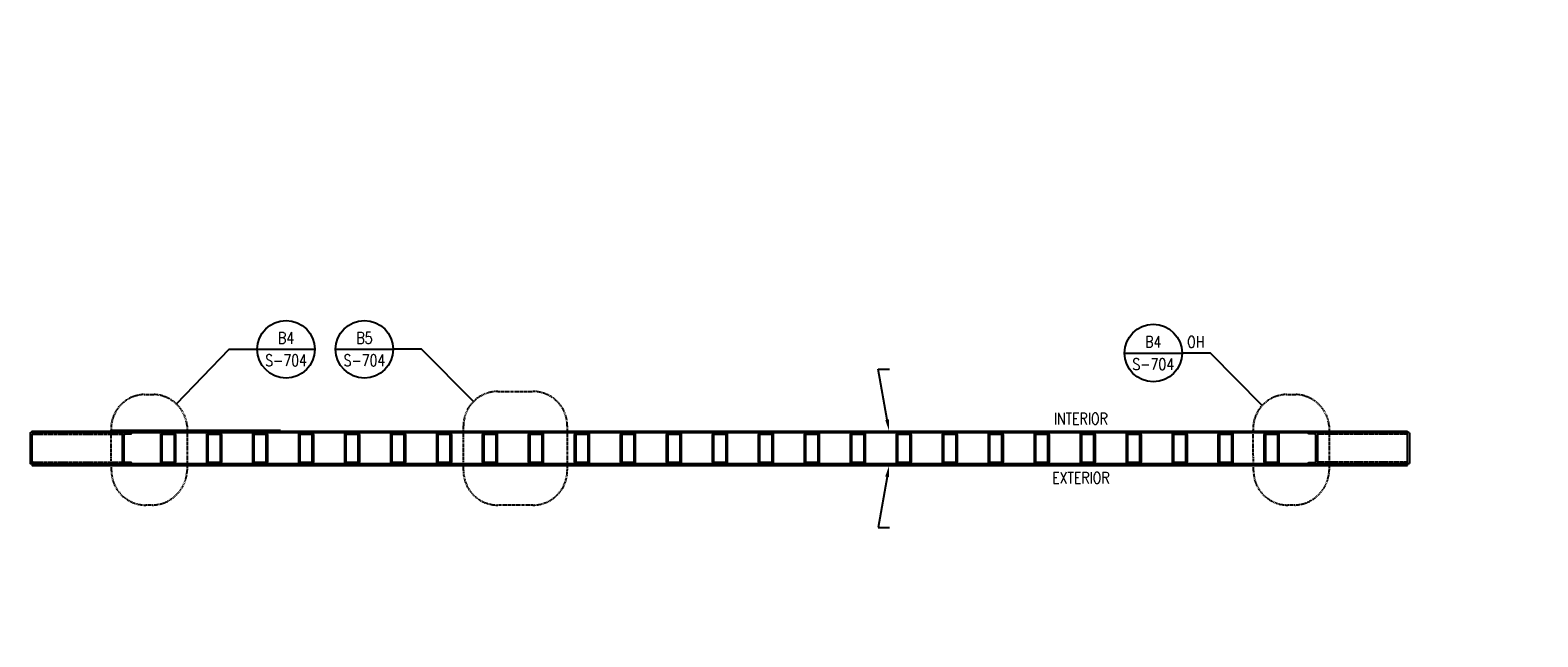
# Model space of a CAD drawing. Header units: inches. Extents: x -19349 to 116849, y 0 to 502.
# Tile 4 of 5: x 292 to 685, y 303 to 462. Entities that reach past the tile are written whole.
import ezdxf
from ezdxf import colors
from ezdxf.entities.mleader import LeaderData, LeaderLine
from ezdxf.enums import TextEntityAlignment as Align
from ezdxf.math import Vec2, Vec3

# ---------------------------------------------------------------- set-up
doc = ezdxf.new("R2010")
doc.units = ezdxf.units.IN
doc.header["$MEASUREMENT"] = 0
doc.linetypes.add('HIDDEN', pattern=[0.375, 0.25, -0.125])
doc.linetypes.add('HIDDEN2', pattern=[0.1875, 0.125, -0.0625])
for name, color, linetype in [('S-ANNO-DIMS', 1, 'Continuous'), ('S-ANNO-TEXT', 2, 'Continuous'), ('S-DETL-XLIT', 1, 'Continuous')]:
    doc.layers.add(name, color=color, linetype=linetype)
doc.layers.add('S-ANNO-SYMB', color=2, linetype='Continuous', lineweight=25)
doc.styles.add('Annotative', font='romans.shx', dxfattribs={"width": 0.8, "height": 0.125})
doc.styles.add('HDRSTD', font='romans.shx', dxfattribs={"height": 3})

# ---------------------------------------------------------------- blocks, each defined once
blk = doc.blocks.new('ELEVID')
blk.add_line((-0.312, 0), (0.312, 0))
blk.add_circle((0, 0), 0.313)
at = {"style": 'HDRSTD', "width": 0.8}
for tag, p in [('DET_NO', (0, 0.123)), ('REFSHT', (0, -0.12))]:
    blk.add_attdef(tag, text='', height=0.125, dxfattribs=at).set_placement(p, align=Align.MIDDLE_CENTER)

msp = doc.modelspace()

# ---------------------------------------------------------------- linework, layer by layer
at = {"layer": 'S-ANNO-DIMS'}
msp.add_line((312.8933, 357.394), (357.1478, 357.394), dxfattribs=at)
at = {"layer": 'S-ANNO-SYMB'}
for points in [[(329.9603, 364.2285), (343.6827, 378.503), (351.0756, 378.503)], [(407.4856, 364.8504), (393.9212, 378.503), (386.5282, 378.503)], [(613.3635, 363.8458), (599.7991, 377.4984), (592.4062, 377.4984)]]:
    msp.add_lwpolyline(points, dxfattribs=at)
at = {"layer": 'S-ANNO-SYMB', "linetype": 'HIDDEN'}
for points in [[(321.5745, 366.7019), (324.073, 366.7019, -0.37653859), (332.7543, 358.4865), (332.7543, 346.8305, -0.39328531), (323.7543, 337.8305), (321.9936, 337.8305, -0.41144635), (312.994, 346.7454), (312.8933, 357.394, -0.41421356)], [(413.8496, 367.4865), (422.9706, 367.4865, -0.41421356), (431.9706, 358.4865), (431.9706, 346.8305, -0.41421356), (422.9706, 337.8305), (413.8496, 337.8305, -0.41421356), (404.8496, 346.8305), (404.8496, 358.4865, -0.41421356)], [(619.6319, 366.7019), (622.1304, 366.7019, -0.37653859), (630.8117, 358.4865), (630.8117, 346.8305, -0.39328531), (621.8117, 337.8305), (620.051, 337.8305, -0.41144635), (611.0514, 346.7454), (610.9507, 357.394, -0.41421356)]]:
    msp.add_lwpolyline(points, format="xyb", close=True, dxfattribs=at)
at = {"layer": 'S-DETL-XLIT', "linetype": 'HIDDEN2'}
for p, q in [((292.5302, 356.3204), (315.7926, 356.3204)), ((651.0551, 356.3204), (627.7926, 356.3204)), ((292.5302, 348.9966), (315.7926, 348.9966)), ((651.0551, 348.9966), (627.7926, 348.9966))]:
    msp.add_line(p, q, dxfattribs=at)
at = {"layer": 'S-DETL-XLIT'}
for points in [[(651.7926, 356.6585), (291.7926, 356.6585), (291.7926, 348.6585), (651.7926, 348.6585)], [(292.2926, 356.6585), (292.2926, 357.1585), (651.2926, 357.1585)], [(315.7926, 356.6585), (315.7926, 348.6585)], [(627.7926, 356.6585), (627.7926, 348.6585)], [(651.2926, 357.1585), (651.2926, 356.6585)], [(651.7926, 356.6585), (651.7926, 348.6585)], [(292.2926, 348.6585), (292.2926, 348.1585), (651.2926, 348.1585)], [(651.2926, 348.1585), (651.2926, 348.6585)]]:
    msp.add_lwpolyline(points, dxfattribs=at)
for points in [[(294.2926, 348.6585), (294.2926, 348.6707, 0.39965564), (294.0551, 348.9204), (292.5302, 348.9966, -0.39965564), (292.2926, 349.2463), (292.2926, 356.0707, -0.39965564), (292.5302, 356.3204), (294.0551, 356.3966, 0.41386556), (294.2924, 356.6585)], [(318.2926, 348.6585), (318.2926, 348.6707, 0.39965564), (318.0551, 348.9204), (316.5302, 348.9966, -0.39965564), (316.2926, 349.2463), (316.2926, 356.0707, -0.39965564), (316.5302, 356.3204), (318.0551, 356.3966, 0.41386556), (318.2924, 356.6585)], [(326.2926, 356.6585, 0.41421356), (325.7926, 356.1585), (325.7926, 349.1585, 0.41421356), (326.2926, 348.6585)], [(329.2926, 348.6585, 0.41421356), (329.7926, 349.1585), (329.7926, 356.1585, 0.41421356), (329.2926, 356.6585)], [(338.2926, 356.6585, 0.41421356), (337.7926, 356.1585), (337.7926, 349.1585, 0.41421356), (338.2926, 348.6585)], [(341.2926, 348.6585, 0.41421356), (341.7926, 349.1585), (341.7926, 356.1585, 0.41421356), (341.2926, 356.6585)], [(350.2926, 356.6585, 0.41421356), (349.7926, 356.1585), (349.7926, 349.1585, 0.41421356), (350.2926, 348.6585)], [(353.2926, 348.6585, 0.41421356), (353.7926, 349.1585), (353.7926, 356.1585, 0.41421356), (353.2926, 356.6585)], [(362.2926, 356.6585, 0.41421356), (361.7926, 356.1585), (361.7926, 349.1585, 0.41421356), (362.2926, 348.6585)], [(365.2926, 348.6585, 0.41421356), (365.7926, 349.1585), (365.7926, 356.1585, 0.41421356), (365.2926, 356.6585)], [(374.2926, 356.6585, 0.41421356), (373.7926, 356.1585), (373.7926, 349.1585, 0.41421356), (374.2926, 348.6585)], [(377.2926, 348.6585, 0.41421356), (377.7926, 349.1585), (377.7926, 356.1585, 0.41421356), (377.2926, 356.6585)], [(386.2926, 356.6585, 0.41421356), (385.7926, 356.1585), (385.7926, 349.1585, 0.41421356), (386.2926, 348.6585)], [(389.2926, 348.6585, 0.41421356), (389.7926, 349.1585), (389.7926, 356.1585, 0.41421356), (389.2926, 356.6585)], [(398.2926, 356.6585, 0.41421356), (397.7926, 356.1585), (397.7926, 349.1585, 0.41421356), (398.2926, 348.6585)], [(401.2926, 348.6585, 0.41421356), (401.7926, 349.1585), (401.7926, 356.1585, 0.41421356), (401.2926, 356.6585)], [(410.2926, 356.6585, 0.41421356), (409.7926, 356.1585), (409.7926, 349.1585, 0.41421356), (410.2926, 348.6585)], [(413.2926, 348.6585, 0.41421356), (413.7926, 349.1585), (413.7926, 356.1585, 0.41421356), (413.2926, 356.6585)], [(422.2926, 356.6585, 0.41421356), (421.7926, 356.1585), (421.7926, 349.1585, 0.41421356), (422.2926, 348.6585)], [(425.2926, 348.6585, 0.41421356), (425.7926, 349.1585), (425.7926, 356.1585, 0.41421356), (425.2926, 356.6585)], [(434.2926, 356.6585, 0.41421356), (433.7926, 356.1585), (433.7926, 349.1585, 0.41421356), (434.2926, 348.6585)], [(437.2926, 348.6585, 0.41421356), (437.7926, 349.1585), (437.7926, 356.1585, 0.41421356), (437.2926, 356.6585)], [(446.2926, 356.6585, 0.41421356), (445.7926, 356.1585), (445.7926, 349.1585, 0.41421356), (446.2926, 348.6585)], [(449.2926, 348.6585, 0.41421356), (449.7926, 349.1585), (449.7926, 356.1585, 0.41421356), (449.2926, 356.6585)], [(458.2926, 356.6585, 0.41421356), (457.7926, 356.1585), (457.7926, 349.1585, 0.41421356), (458.2926, 348.6585)], [(461.2926, 348.6585, 0.41421356), (461.7926, 349.1585), (461.7926, 356.1585, 0.41421356), (461.2926, 356.6585)], [(470.2926, 356.6585, 0.41421356), (469.7926, 356.1585), (469.7926, 349.1585, 0.41421356), (470.2926, 348.6585)], [(473.2926, 348.6585, 0.41421356), (473.7926, 349.1585), (473.7926, 356.1585, 0.41421356), (473.2926, 356.6585)], [(482.2926, 356.6585, 0.41421356), (481.7926, 356.1585), (481.7926, 349.1585, 0.41421356), (482.2926, 348.6585)], [(485.2926, 348.6585, 0.41421356), (485.7926, 349.1585), (485.7926, 356.1585, 0.41421356), (485.2926, 356.6585)], [(494.2926, 356.6585, 0.41421356), (493.7926, 356.1585), (493.7926, 349.1585, 0.41421356), (494.2926, 348.6585)], [(497.2926, 348.6585, 0.41421356), (497.7926, 349.1585), (497.7926, 356.1585, 0.41421356), (497.2926, 356.6585)], [(506.2926, 356.6585, 0.41421356), (505.7926, 356.1585), (505.7926, 349.1585, 0.41421356), (506.2926, 348.6585)], [(509.2926, 348.6585, 0.41421356), (509.7926, 349.1585), (509.7926, 356.1585, 0.41421356), (509.2926, 356.6585)], [(518.2926, 356.6585, 0.41421356), (517.7926, 356.1585), (517.7926, 349.1585, 0.41421356), (518.2926, 348.6585)], [(521.2926, 348.6585, 0.41421356), (521.7926, 349.1585), (521.7926, 356.1585, 0.41421356), (521.2926, 356.6585)], [(530.2926, 356.6585, 0.41421356), (529.7926, 356.1585), (529.7926, 349.1585, 0.41421356), (530.2926, 348.6585)], [(533.2926, 348.6585, 0.41421356), (533.7926, 349.1585), (533.7926, 356.1585, 0.41421356), (533.2926, 356.6585)], [(542.2926, 356.6585, 0.41421356), (541.7926, 356.1585), (541.7926, 349.1585, 0.41421356), (542.2926, 348.6585)], [(545.2926, 348.6585, 0.41421356), (545.7926, 349.1585), (545.7926, 356.1585, 0.41421356), (545.2926, 356.6585)], [(554.2926, 356.6585, 0.41421356), (553.7926, 356.1585), (553.7926, 349.1585, 0.41421356), (554.2926, 348.6585)], [(557.2926, 348.6585, 0.41421356), (557.7926, 349.1585), (557.7926, 356.1585, 0.41421356), (557.2926, 356.6585)], [(566.2926, 356.6585, 0.41421356), (565.7926, 356.1585), (565.7926, 349.1585, 0.41421356), (566.2926, 348.6585)], [(569.2926, 348.6585, 0.41421356), (569.7926, 349.1585), (569.7926, 356.1585, 0.41421356), (569.2926, 356.6585)], [(578.2926, 356.6585, 0.41421356), (577.7926, 356.1585), (577.7926, 349.1585, 0.41421356), (578.2926, 348.6585)], [(581.2926, 348.6585, 0.41421356), (581.7926, 349.1585), (581.7926, 356.1585, 0.41421356), (581.2926, 356.6585)], [(590.2926, 356.6585, 0.41421356), (589.7926, 356.1585), (589.7926, 349.1585, 0.41421356), (590.2926, 348.6585)], [(593.2926, 348.6585, 0.41421356), (593.7926, 349.1585), (593.7926, 356.1585, 0.41421356), (593.2926, 356.6585)], [(602.2926, 356.6585, 0.41421356), (601.7926, 356.1585), (601.7926, 349.1585, 0.41421356), (602.2926, 348.6585)], [(605.2926, 348.6585, 0.41421356), (605.7926, 349.1585), (605.7926, 356.1585, 0.41421356), (605.2926, 356.6585)], [(614.2926, 356.6585, 0.41421356), (613.7926, 356.1585), (613.7926, 349.1585, 0.41421356), (614.2926, 348.6585)], [(617.2926, 348.6585, 0.41421356), (617.7926, 349.1585), (617.7926, 356.1585, 0.41421356), (617.2926, 356.6585)], [(625.2926, 348.6585), (625.2926, 348.6707, -0.39965564), (625.5302, 348.9204), (627.0551, 348.9966, 0.39965564), (627.2926, 349.2463), (627.2926, 356.0707, 0.39965564), (627.0551, 356.3204), (625.5302, 356.3966, -0.41386556), (625.2929, 356.6585)], [(649.2926, 348.6585), (649.2926, 348.6707, -0.39965564), (649.5302, 348.9204), (651.0551, 348.9966, 0.39965564), (651.2926, 349.2463), (651.2926, 356.0707, 0.39965564), (651.0551, 356.3204), (649.5302, 356.3966, -0.41386556), (649.2929, 356.6585)]]:
    msp.add_lwpolyline(points, format="xyb", dxfattribs=at)
for points in [[(326.2926, 349.0335), (329.2926, 349.0335, 0.41421356), (329.4176, 349.1585), (329.4176, 356.1585, 0.41421356), (329.2926, 356.2835), (326.2926, 356.2835, 0.41421356), (326.1676, 356.1585), (326.1676, 349.1585, 0.41421356)], [(338.2926, 349.0335), (341.2926, 349.0335, 0.41421356), (341.4176, 349.1585), (341.4176, 356.1585, 0.41421356), (341.2926, 356.2835), (338.2926, 356.2835, 0.41421356), (338.1676, 356.1585), (338.1676, 349.1585, 0.41421356)], [(350.2926, 349.0335), (353.2926, 349.0335, 0.41421356), (353.4176, 349.1585), (353.4176, 356.1585, 0.41421356), (353.2926, 356.2835), (350.2926, 356.2835, 0.41421356), (350.1676, 356.1585), (350.1676, 349.1585, 0.41421356)], [(362.2926, 349.0335), (365.2926, 349.0335, 0.41421356), (365.4176, 349.1585), (365.4176, 356.1585, 0.41421356), (365.2926, 356.2835), (362.2926, 356.2835, 0.41421356), (362.1676, 356.1585), (362.1676, 349.1585, 0.41421356)], [(374.2926, 349.0335), (377.2926, 349.0335, 0.41421356), (377.4176, 349.1585), (377.4176, 356.1585, 0.41421356), (377.2926, 356.2835), (374.2926, 356.2835, 0.41421356), (374.1676, 356.1585), (374.1676, 349.1585, 0.41421356)], [(386.2926, 349.0335), (389.2926, 349.0335, 0.41421356), (389.4176, 349.1585), (389.4176, 356.1585, 0.41421356), (389.2926, 356.2835), (386.2926, 356.2835, 0.41421356), (386.1676, 356.1585), (386.1676, 349.1585, 0.41421356)], [(398.2926, 349.0335), (401.2926, 349.0335, 0.41421356), (401.4176, 349.1585), (401.4176, 356.1585, 0.41421356), (401.2926, 356.2835), (398.2926, 356.2835, 0.41421356), (398.1676, 356.1585), (398.1676, 349.1585, 0.41421356)], [(410.2926, 349.0335), (413.2926, 349.0335, 0.41421356), (413.4176, 349.1585), (413.4176, 356.1585, 0.41421356), (413.2926, 356.2835), (410.2926, 356.2835, 0.41421356), (410.1676, 356.1585), (410.1676, 349.1585, 0.41421356)], [(422.2926, 349.0335), (425.2926, 349.0335, 0.41421356), (425.4176, 349.1585), (425.4176, 356.1585, 0.41421356), (425.2926, 356.2835), (422.2926, 356.2835, 0.41421356), (422.1676, 356.1585), (422.1676, 349.1585, 0.41421356)], [(434.2926, 349.0335), (437.2926, 349.0335, 0.41421356), (437.4176, 349.1585), (437.4176, 356.1585, 0.41421356), (437.2926, 356.2835), (434.2926, 356.2835, 0.41421356), (434.1676, 356.1585), (434.1676, 349.1585, 0.41421356)], [(446.2926, 349.0335), (449.2926, 349.0335, 0.41421356), (449.4176, 349.1585), (449.4176, 356.1585, 0.41421356), (449.2926, 356.2835), (446.2926, 356.2835, 0.41421356), (446.1676, 356.1585), (446.1676, 349.1585, 0.41421356)], [(458.2926, 349.0335), (461.2926, 349.0335, 0.41421356), (461.4176, 349.1585), (461.4176, 356.1585, 0.41421356), (461.2926, 356.2835), (458.2926, 356.2835, 0.41421356), (458.1676, 356.1585), (458.1676, 349.1585, 0.41421356)], [(470.2926, 349.0335), (473.2926, 349.0335, 0.41421356), (473.4176, 349.1585), (473.4176, 356.1585, 0.41421356), (473.2926, 356.2835), (470.2926, 356.2835, 0.41421356), (470.1676, 356.1585), (470.1676, 349.1585, 0.41421356)], [(482.2926, 349.0335), (485.2926, 349.0335, 0.41421356), (485.4176, 349.1585), (485.4176, 356.1585, 0.41421356), (485.2926, 356.2835), (482.2926, 356.2835, 0.41421356), (482.1676, 356.1585), (482.1676, 349.1585, 0.41421356)], [(494.2926, 349.0335), (497.2926, 349.0335, 0.41421356), (497.4176, 349.1585), (497.4176, 356.1585, 0.41421356), (497.2926, 356.2835), (494.2926, 356.2835, 0.41421356), (494.1676, 356.1585), (494.1676, 349.1585, 0.41421356)], [(506.2926, 349.0335), (509.2926, 349.0335, 0.41421356), (509.4176, 349.1585), (509.4176, 356.1585, 0.41421356), (509.2926, 356.2835), (506.2926, 356.2835, 0.41421356), (506.1676, 356.1585), (506.1676, 349.1585, 0.41421356)], [(518.2926, 349.0335), (521.2926, 349.0335, 0.41421356), (521.4176, 349.1585), (521.4176, 356.1585, 0.41421356), (521.2926, 356.2835), (518.2926, 356.2835, 0.41421356), (518.1676, 356.1585), (518.1676, 349.1585, 0.41421356)], [(530.2926, 349.0335), (533.2926, 349.0335, 0.41421356), (533.4176, 349.1585), (533.4176, 356.1585, 0.41421356), (533.2926, 356.2835), (530.2926, 356.2835, 0.41421356), (530.1676, 356.1585), (530.1676, 349.1585, 0.41421356)], [(542.2926, 349.0335), (545.2926, 349.0335, 0.41421356), (545.4176, 349.1585), (545.4176, 356.1585, 0.41421356), (545.2926, 356.2835), (542.2926, 356.2835, 0.41421356), (542.1676, 356.1585), (542.1676, 349.1585, 0.41421356)], [(554.2926, 349.0335), (557.2926, 349.0335, 0.41421356), (557.4176, 349.1585), (557.4176, 356.1585, 0.41421356), (557.2926, 356.2835), (554.2926, 356.2835, 0.41421356), (554.1676, 356.1585), (554.1676, 349.1585, 0.41421356)], [(566.2926, 349.0335), (569.2926, 349.0335, 0.41421356), (569.4176, 349.1585), (569.4176, 356.1585, 0.41421356), (569.2926, 356.2835), (566.2926, 356.2835, 0.41421356), (566.1676, 356.1585), (566.1676, 349.1585, 0.41421356)], [(578.2926, 349.0335), (581.2926, 349.0335, 0.41421356), (581.4176, 349.1585), (581.4176, 356.1585, 0.41421356), (581.2926, 356.2835), (578.2926, 356.2835, 0.41421356), (578.1676, 356.1585), (578.1676, 349.1585, 0.41421356)], [(590.2926, 349.0335), (593.2926, 349.0335, 0.41421356), (593.4176, 349.1585), (593.4176, 356.1585, 0.41421356), (593.2926, 356.2835), (590.2926, 356.2835, 0.41421356), (590.1676, 356.1585), (590.1676, 349.1585, 0.41421356)], [(602.2926, 349.0335), (605.2926, 349.0335, 0.41421356), (605.4176, 349.1585), (605.4176, 356.1585, 0.41421356), (605.2926, 356.2835), (602.2926, 356.2835, 0.41421356), (602.1676, 356.1585), (602.1676, 349.1585, 0.41421356)], [(614.2926, 349.0335), (617.2926, 349.0335, 0.41421356), (617.4176, 349.1585), (617.4176, 356.1585, 0.41421356), (617.2926, 356.2835), (614.2926, 356.2835, 0.41421356), (614.1676, 356.1585), (614.1676, 349.1585, 0.41421356)]]:
    msp.add_lwpolyline(points, format="xyb", close=True, dxfattribs=at)

# ---------------------------------------------------------------- block references
at = {"layer": 'S-ANNO-SYMB'}
ref = msp.add_blockref('ELEVID', (358.5756, 378.503), dxfattribs=dict(at, xscale=24, yscale=24, zscale=24))
ref.add_attrib('DET_NO', 'B4', dxfattribs={"layer": '0', "color": 1, "height": 3, "style": 'HDRSTD', "width": 0.8}).set_placement((358.5756, 381.454), align=Align.MIDDLE_CENTER)
ref.add_attrib('REFSHT', 'S-704', dxfattribs={"layer": '0', "color": 1, "height": 3, "style": 'HDRSTD', "width": 0.8}).set_placement((358.5756, 375.6193), align=Align.MIDDLE_CENTER)
ref = msp.add_blockref('ELEVID', (379.0282, 378.503), dxfattribs=dict(at, xscale=24, yscale=24, zscale=24))
ref.add_attrib('DET_NO', 'B5', dxfattribs={"layer": '0', "color": 1, "height": 3, "style": 'HDRSTD', "width": 0.8}).set_placement((379.0282, 381.454), align=Align.MIDDLE_CENTER)
ref.add_attrib('REFSHT', 'S-704', dxfattribs={"layer": '0', "color": 1, "height": 3, "style": 'HDRSTD', "width": 0.8}).set_placement((379.0282, 375.6193), align=Align.MIDDLE_CENTER)
ref = msp.add_blockref('ELEVID', (584.9062, 377.4984), dxfattribs=dict(at, xscale=24, yscale=24, zscale=24))
ref.add_attrib('DET_NO', 'B4', dxfattribs={"layer": '0', "color": 1, "height": 3, "style": 'HDRSTD', "width": 0.8}).set_placement((584.9062, 380.4495), align=Align.MIDDLE_CENTER)
ref.add_attrib('REFSHT', 'S-704', dxfattribs={"layer": '0', "color": 1, "height": 3, "style": 'HDRSTD', "width": 0.8}).set_placement((584.9062, 374.6147), align=Align.MIDDLE_CENTER)

# ---------------------------------------------------------------- texts
at = {"layer": 'S-ANNO-TEXT', "linetype": 'Continuous', "lineweight": 0, "char_height": 3, "width": 31.680986, "style": 'Annotative'}
for s, insert, attachment_point in [('INTERIOR', (566.0116, 358.8759), 8), ('EXTERIOR', (566.0116, 346.4411), 2)]:
    msp.add_mtext(s, dxfattribs=dict(at, insert=insert, attachment_point=attachment_point))

# ---------------------------------------------------------------- leaders
at = {"layer": 'S-ANNO-TEXT', "linetype": 'Continuous', "lineweight": 0}
ml = msp.add_multileader_mtext('Standard', dxfattribs=at)
ml.set_content('NOTE: TYPE A DOOR SHALL BE A SINGLE EGRESS DOOR - RHR (RIGHT HAND REVERSE).', color=2, style='Annotative')
ml.set_leader_properties()
ml.build(insert=Vec2(0, 0))
ml.multileader.update_dxf_attribs({"dogleg_length": 0.125, "arrow_head_size": 3, "scale": 24})
ctx = ml.context
ctx.base_point, ctx.scale, ctx.char_height, ctx.arrow_head_size, ctx.landing_gap_size, ctx.plane_origin = Vec3(38.6988, 459.783), 24, 3, 3, 3, Vec3(31.8867, 482.8229)
notes = []
notes.append((ctx, [(0, (0, 0, 0), (0, 0), (1, 0), 1, [])]))
ctx.mtext.insert, ctx.mtext.width, ctx.mtext.defined_height, ctx.mtext.flow_direction = Vec3(41.6988, 461.783), 4866.977591, 108, 5
at = {"layer": 'S-ANNO-TEXT', "color": 1, "linetype": 'Continuous', "lineweight": 0}
ml = msp.add_multileader_mtext('Standard', dxfattribs=at)
ml.set_content('{\\C1;OH}', color=2, style='Annotative')
ml.set_leader_properties(color=1)
ml.build(insert=Vec2(0, 0))
ml.multileader.update_dxf_attribs({"text_right_attachment_type": 6, "dogleg_length": 0.125, "arrow_head_size": 3, "scale": 24})
ctx = ml.context
ctx.base_point, ctx.scale, ctx.char_height, ctx.arrow_head_size, ctx.landing_gap_size, ctx.plane_origin = Vec3(590.8783, 380.4153), 24, 3, 3, 3, Vec3(437.6536, 397.5353)
ctx.right_attachment, ctx.text_align_type = 6, 1
notes.append((ctx, [(0, (0, 0, 0), (0, 0), (1, 0), 1, [])]))
ctx.mtext.insert, ctx.mtext.width, ctx.mtext.defined_height, ctx.mtext.alignment, ctx.mtext.flow_direction = Vec3(595.9926, 381.9153), 13.989673, 216, 2, 5
at = {"layer": 'S-ANNO-TEXT', "linetype": 'Continuous', "lineweight": 0}
ml = msp.add_multileader_mtext('Standard', dxfattribs=at)
ml.set_content('DOOR PLATES, SEE S-703', color=2, style='Annotative')
ml.set_leader_properties(color=1)
ml.build(insert=Vec2(0, 0))
ml.multileader.update_dxf_attribs({"text_right_attachment_type": 6, "dogleg_length": 0.125, "arrow_head_size": 3, "scale": 24})
ctx = ml.context
ctx.base_point, ctx.scale, ctx.char_height, ctx.arrow_head_size, ctx.landing_gap_size, ctx.plane_origin = Vec3(516.0932, 373.3144), 24, 3, 3, 3, Vec3(365.9435, 392.3201)
ctx.right_attachment = 6
notes.append((ctx, [(0, (1, 1, 0), (513.0932, 373.3144), (1, 0), 3, [(1, [(515.9566, 357.1585)], 0, [])])]))
ctx.mtext.insert, ctx.mtext.width, ctx.mtext.flow_direction = Vec3(519.0932, 375.1001), 3697.590658, 5
ml = msp.add_multileader_mtext('Standard', dxfattribs=at)
ml.set_content('DOOR PLATES, SEE S-702', color=2, style='Annotative')
ml.set_leader_properties(color=1)
ml.build(insert=Vec2(0, 0))
ml.multileader.update_dxf_attribs({"text_right_attachment_type": 6, "dogleg_length": 0.125, "arrow_head_size": 3, "scale": 24})
ctx = ml.context
ctx.base_point, ctx.scale, ctx.char_height, ctx.arrow_head_size, ctx.landing_gap_size, ctx.plane_origin = Vec3(516.0932, 332.0026), 24, 3, 3, 3, Vec3(365.9435, 312.9969)
ctx.right_attachment = 6
notes.append((ctx, [(0, (1, 1, 0), (513.0932, 332.0026), (1, 0), 3, [(1, [(515.9566, 348.1585)], 0, [])])]))
ctx.mtext.insert, ctx.mtext.width, ctx.mtext.flow_direction = Vec3(519.0932, 333.7884), 3697.590658, 5
for ctx, leaders in notes:
    for number, flags, end, landing, length, lines in leaders:
        leader = LeaderData()
        leader.index, (leader.has_last_leader_line, leader.has_dogleg_vector, leader.attachment_direction) = number, flags
        leader.last_leader_point, leader.dogleg_vector, leader.dogleg_length = Vec3(end), Vec3(landing), length
        for number, points, colour, breaks in lines:
            line = LeaderLine()
            line.index, line.vertices, line.color, line.breaks = number, Vec3.list(points), colors.encode_raw_color(colour), breaks
            leader.lines.append(line)
        ctx.leaders.append(leader)

doc.saveas('drawing.dxf')
